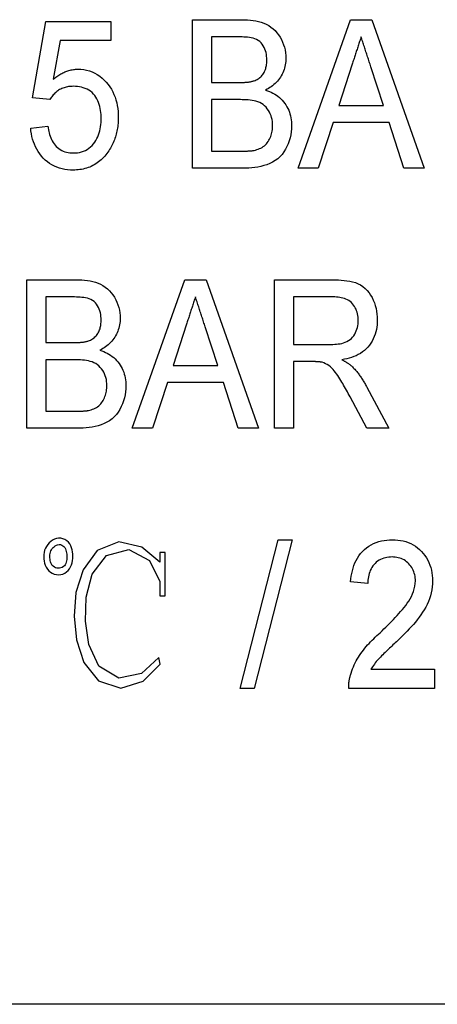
# Model space of a CAD drawing. Header units: millimetres. Extents: x 43 to 3762, y 62 to 374.
# Tile 9 of 15: x 331 to 335, y 341 to 351. Entities that reach past the tile are written whole.
import ezdxf

# ---------------------------------------------------------------- set-up
doc = ezdxf.new("R2010")
doc.units = ezdxf.units.MM
doc.layers.add('DETAIL', color=2, linetype='Continuous')

msp = doc.modelspace()

# ---------------------------------------------------------------- linework, layer by layer
at = {"layer": 'DETAIL'}
for p, q in [((331.0092, 349.8915), (331.1438, 350.6607)), ((331.1438, 350.6607), (331.7976, 350.6607)), ((331.7976, 350.6607), (331.7976, 350.4684)), ((332.6246, 350.68), (333.1249, 350.68)), ((332.6246, 349.18), (332.6246, 350.68)), ((333.6892, 349.18), (334.2189, 350.68)), ((334.2189, 350.68), (334.4347, 350.68)), ((334.4347, 350.68), (334.9641, 349.18)), ((331.2865, 350.4684), (331.2186, 350.0799)), ((331.7976, 350.4684), (331.2865, 350.4684)), ((332.8169, 350.5069), (332.8169, 350.0453)), ((333.0678, 350.5069), (332.8169, 350.5069)), ((334.2363, 350.231), (334.1008, 349.8146)), ((334.5522, 349.8146), (334.425, 350.2049)), ((332.8169, 350.0453), (333.0885, 350.0453)), ((331.1823, 349.8723), (331.0092, 349.8915)), ((332.8169, 349.8723), (332.8169, 349.353)), ((333.1071, 349.8723), (332.8169, 349.8723)), ((334.1008, 349.8146), (334.5522, 349.8146)), ((330.99, 349.5838), (331.163, 349.603)), ((334.0443, 349.6415), (333.8938, 349.18)), ((334.6086, 349.6415), (334.0443, 349.6415)), ((334.7592, 349.18), (334.6086, 349.6415)), ((332.8169, 349.353), (333.1324, 349.353)), ((333.1297, 349.18), (332.6246, 349.18)), ((333.8938, 349.18), (333.6892, 349.18)), ((334.9641, 349.18), (334.7592, 349.18)), ((330.9515, 348.053), (331.4518, 348.053)), ((330.9515, 346.553), (330.9515, 348.053)), ((332.0161, 346.553), (332.5458, 348.053)), ((332.5458, 348.053), (332.7616, 348.053)), ((332.7616, 348.053), (333.291, 346.553)), ((333.4515, 348.053), (334.0383, 348.053)), ((333.4515, 346.553), (333.4515, 348.053)), ((331.1438, 347.88), (331.1438, 347.4184)), ((331.3947, 347.88), (331.1438, 347.88)), ((333.6438, 347.88), (333.6438, 347.3992)), ((334.0452, 347.88), (333.6438, 347.88)), ((332.5633, 347.6041), (332.4278, 347.1877)), ((332.8791, 347.1877), (332.752, 347.578)), ((331.1438, 347.4184), (331.4154, 347.4184)), ((333.6438, 347.3992), (334.0047, 347.3992)), ((331.1438, 347.2453), (331.1438, 346.7261)), ((331.4341, 347.2453), (331.1438, 347.2453)), ((332.4278, 347.1877), (332.8791, 347.1877)), ((333.8385, 347.2261), (333.6438, 347.2261)), ((333.6438, 347.2261), (333.6438, 346.553)), ((332.3713, 347.0146), (332.2207, 346.553)), ((332.9356, 347.0146), (332.3713, 347.0146)), ((333.0861, 346.553), (332.9356, 347.0146)), ((334.3845, 346.9671), (334.6062, 346.553)), ((334.3827, 346.553), (334.215, 346.8697)), ((331.1438, 346.7261), (331.4593, 346.7261)), ((331.4566, 346.553), (330.9515, 346.553)), ((332.2207, 346.553), (332.0161, 346.553)), ((333.291, 346.553), (333.0861, 346.553)), ((333.6438, 346.553), (333.4515, 346.553)), ((334.6062, 346.553), (334.3827, 346.553)), ((333.1053, 343.9261), (333.49, 345.4261)), ((333.6303, 345.4261), (333.2454, 343.9261)), ((333.49, 345.4261), (333.6303, 345.4261)), ((332.3472, 345.2972), (332.2955, 345.2972)), ((332.2955, 345.2972), (332.2955, 345.1999)), ((332.3472, 344.8591), (332.3472, 345.2972)), ((332.2955, 345.0051), (332.2955, 344.8591)), ((334.3938, 344.9838), (334.2207, 345.003)), ((332.2955, 344.8591), (332.3472, 344.8591)), ((334.425, 344.1184), (335.0669, 344.1184)), ((335.0669, 344.1184), (335.0669, 343.9261)), ((333.2454, 343.9261), (333.1053, 343.9261)), ((335.0669, 343.9261), (334.2015, 343.9261)), ((387.7327, 340.735), (312.0157, 340.735))]:
    msp.add_line(p, q, dxfattribs=at)
at = {"layer": 'DETAIL', "flags": 128}
for points in [[(333.1249, 350.68), (333.1527, 350.6797), (333.1804, 350.6783), (333.2081, 350.6759), (333.2357, 350.6727), (333.2631, 350.6684), (333.2903, 350.6624), (333.317, 350.655), (333.3433, 350.6459), (333.3687, 350.6347), (333.3931, 350.6213), (333.4163, 350.606), (333.438, 350.5887), (333.4582, 350.5695), (333.4767, 350.5487), (333.4933, 350.5265), (333.5083, 350.503), (333.5216, 350.4786), (333.5333, 350.4534), (333.5433, 350.4275), (333.5516, 350.401), (333.5583, 350.374), (333.5631, 350.3466), (333.5656, 350.3189), (333.5669, 350.2911)], [(333.3746, 350.2725), (333.374, 350.2913), (333.3727, 350.31), (333.3701, 350.3286), (333.3664, 350.3471), (333.3615, 350.3652), (333.3553, 350.383), (333.3477, 350.4002), (333.3388, 350.4167), (333.3284, 350.4324), (333.3165, 350.4469), (333.3029, 350.4599), (333.2877, 350.471), (333.2713, 350.4801), (333.2539, 350.4874), (333.2359, 350.4927), (333.2175, 350.4965), (333.199, 350.4995), (333.1803, 350.5018), (333.1616, 350.5036), (333.1429, 350.505), (333.1241, 350.506), (333.1053, 350.5065), (333.0866, 350.5068), (333.0678, 350.5069)], [(334.3265, 350.5069), (334.3227, 350.4954), (334.3189, 350.4839), (334.3152, 350.4724), (334.3114, 350.4609), (334.3076, 350.4495), (334.3038, 350.438), (334.3001, 350.4265), (334.2963, 350.415), (334.2925, 350.4035), (334.2888, 350.392), (334.285, 350.3805), (334.2812, 350.369), (334.2775, 350.3575), (334.2737, 350.346), (334.27, 350.3345), (334.2663, 350.323), (334.2625, 350.3115), (334.2588, 350.3), (334.255, 350.2885), (334.2513, 350.277), (334.2476, 350.2655), (334.2438, 350.254), (334.2401, 350.2425), (334.2363, 350.231)], [(334.425, 350.2049), (334.4209, 350.2175), (334.4168, 350.2301), (334.4127, 350.2426), (334.4086, 350.2552), (334.4045, 350.2678), (334.4005, 350.2804), (334.3964, 350.293), (334.3923, 350.3056), (334.3882, 350.3182), (334.384, 350.3307), (334.3798, 350.3433), (334.3756, 350.3558), (334.3714, 350.3684), (334.3673, 350.381), (334.3633, 350.3936), (334.3593, 350.4062), (334.3552, 350.4188), (334.3512, 350.4314), (334.3471, 350.444), (334.3429, 350.4565), (334.3387, 350.4691), (334.3346, 350.4817), (334.3305, 350.4943), (334.3265, 350.5069)], [(333.2469, 350.0631), (333.257, 350.0672), (333.2671, 350.0716), (333.2769, 350.0765), (333.2864, 350.082), (333.2955, 350.0881), (333.3042, 350.0949), (333.3125, 350.1021), (333.3202, 350.1099), (333.3275, 350.1181), (333.3342, 350.1268), (333.3404, 350.1359), (333.346, 350.1453), (333.3511, 350.1551), (333.3556, 350.1651), (333.3595, 350.1753), (333.3629, 350.1858), (333.3658, 350.1964), (333.3683, 350.2071), (333.3703, 350.2179), (333.3719, 350.2287), (333.373, 350.2396), (333.3737, 350.2506), (333.3742, 350.2615), (333.3746, 350.2725)], [(333.5669, 350.2911), (333.5661, 350.2744), (333.565, 350.2576), (333.5633, 350.241), (333.5607, 350.2244), (333.5572, 350.208), (333.5529, 350.1917), (333.5478, 350.1757), (333.542, 350.16), (333.5354, 350.1445), (333.5282, 350.1294), (333.5202, 350.1146), (333.5116, 350.1002), (333.5024, 350.0862), (333.4925, 350.0726), (333.4819, 350.0596), (333.4705, 350.0473), (333.4586, 350.0354), (333.4461, 350.0242), (333.4332, 350.0135), (333.4198, 350.0033), (333.406, 349.9939), (333.3917, 349.9851), (333.3772, 349.9766), (333.3625, 349.9684)], [(331.2186, 350.0799), (331.2275, 350.0871), (331.2364, 350.0941), (331.2454, 350.1011), (331.2545, 350.1078), (331.2639, 350.1143), (331.2734, 350.1206), (331.2831, 350.1266), (331.2929, 350.1324), (331.3029, 350.1378), (331.313, 350.143), (331.3233, 350.1479), (331.3337, 350.1525), (331.3442, 350.1568), (331.3549, 350.1607), (331.3657, 350.1643), (331.3766, 350.1675), (331.3876, 350.1704), (331.3987, 350.1729), (331.4099, 350.1751), (331.4211, 350.1769), (331.4324, 350.1783), (331.4438, 350.1791), (331.4551, 350.1796), (331.4665, 350.18)], [(331.4665, 350.18), (331.496, 350.1788), (331.5254, 350.1759), (331.5544, 350.1704), (331.5828, 350.1624), (331.6105, 350.1523), (331.6373, 350.1399), (331.6629, 350.1252), (331.6873, 350.1087), (331.7104, 350.0903), (331.7321, 350.0702), (331.7524, 350.0488), (331.7713, 350.0262), (331.7887, 350.0024), (331.8045, 349.9774), (331.8186, 349.9515), (331.8311, 349.9248), (331.842, 349.8974), (331.8512, 349.8693), (331.8587, 349.8408), (331.8645, 349.8118), (331.869, 349.7827), (331.8722, 349.7533), (331.8739, 349.7239), (331.8746, 349.6944)], [(333.0885, 350.0453), (333.0952, 350.0454), (333.1018, 350.0455), (333.1085, 350.0456), (333.1152, 350.0457), (333.1218, 350.0459), (333.1285, 350.0461), (333.1352, 350.0463), (333.1418, 350.0466), (333.1485, 350.047), (333.1551, 350.0474), (333.1618, 350.0479), (333.1684, 350.0485), (333.1751, 350.049), (333.1817, 350.0497), (333.1883, 350.0504), (333.195, 350.0512), (333.2016, 350.0521), (333.2082, 350.0531), (333.2147, 350.0544), (333.2212, 350.0558), (333.2277, 350.0574), (333.2341, 350.0592), (333.2405, 350.0611), (333.2469, 350.0631)], [(331.4211, 350.0069), (331.4091, 350.0065), (331.3971, 350.0059), (331.3852, 350.0051), (331.3732, 350.0037), (331.3614, 350.0019), (331.3496, 349.9996), (331.3379, 349.9967), (331.3264, 349.9933), (331.3151, 349.9893), (331.304, 349.9847), (331.2932, 349.9794), (331.2826, 349.9737), (331.2724, 349.9673), (331.2625, 349.9605), (331.253, 349.9532), (331.2437, 349.9456), (331.2348, 349.9375), (331.2262, 349.9292), (331.2179, 349.9205), (331.21, 349.9115), (331.2024, 349.9021), (331.1954, 349.8924), (331.1888, 349.8824), (331.1823, 349.8723)], [(331.7015, 349.683), (331.701, 349.7033), (331.7, 349.7236), (331.6982, 349.7438), (331.6956, 349.764), (331.6921, 349.784), (331.6877, 349.8038), (331.6822, 349.8234), (331.6755, 349.8426), (331.6676, 349.8613), (331.6585, 349.8794), (331.6482, 349.8969), (331.6365, 349.9136), (331.6236, 349.9293), (331.6093, 349.9437), (331.5936, 349.9566), (331.5769, 349.9682), (331.5592, 349.9782), (331.5407, 349.9865), (331.5214, 349.9931), (331.5018, 349.9983), (331.4819, 350.0023), (331.4617, 350.0048), (331.4414, 350.0062), (331.4211, 350.0069)], [(333.3625, 349.9684), (333.3814, 349.9619), (333.4001, 349.9549), (333.4184, 349.947), (333.4363, 349.9382), (333.4537, 349.9284), (333.4705, 349.9177), (333.4867, 349.906), (333.5022, 349.8935), (333.517, 349.8801), (333.5308, 349.8658), (333.5439, 349.8507), (333.5561, 349.8349), (333.5673, 349.8184), (333.5775, 349.8012), (333.5867, 349.7836), (333.595, 349.7654), (333.6022, 349.7468), (333.6082, 349.7278), (333.6134, 349.7085), (333.6176, 349.689), (333.6207, 349.6693), (333.6228, 349.6495), (333.624, 349.6296), (333.6246, 349.6096)], [(333.4323, 349.6127), (333.4315, 349.6325), (333.43, 349.6524), (333.4271, 349.6721), (333.4227, 349.6915), (333.4168, 349.7105), (333.4094, 349.729), (333.4008, 349.7469), (333.3907, 349.764), (333.3792, 349.7803), (333.3662, 349.7954), (333.352, 349.8093), (333.3366, 349.8219), (333.32, 349.8329), (333.3024, 349.8421), (333.284, 349.8497), (333.265, 349.8557), (333.2456, 349.8604), (333.2261, 349.864), (333.2064, 349.8668), (333.1866, 349.869), (333.1668, 349.8706), (333.1469, 349.8715), (333.127, 349.872), (333.1071, 349.8723)], [(331.4196, 349.3338), (331.4407, 349.3345), (331.4617, 349.3364), (331.4825, 349.3399), (331.503, 349.3449), (331.5231, 349.3515), (331.5424, 349.3598), (331.5609, 349.37), (331.5783, 349.3818), (331.5948, 349.395), (331.6101, 349.4096), (331.6239, 349.4255), (331.6365, 349.4424), (331.648, 349.4601), (331.6582, 349.4786), (331.6672, 349.4976), (331.6751, 349.5172), (331.6819, 349.5372), (331.6874, 349.5575), (331.6919, 349.5781), (331.6954, 349.5989), (331.6981, 349.6198), (331.7001, 349.6408), (331.701, 349.6619), (331.7015, 349.683)], [(331.8746, 349.6944), (331.8743, 349.6788), (331.874, 349.6633), (331.8733, 349.6478), (331.8721, 349.6323), (331.8706, 349.6168), (331.8687, 349.6014), (331.8665, 349.586), (331.864, 349.5706), (331.8611, 349.5553), (331.8577, 349.5402), (331.8539, 349.5251), (331.8497, 349.5101), (331.8452, 349.4952), (331.8402, 349.4805), (331.8349, 349.4659), (331.8293, 349.4514), (331.8232, 349.4371), (331.8166, 349.423), (331.8097, 349.4091), (331.8023, 349.3954), (331.7945, 349.3819), (331.7863, 349.3687), (331.7778, 349.3557), (331.7691, 349.3428)], [(331.4187, 349.1607), (331.3909, 349.1616), (331.3631, 349.1636), (331.3354, 349.1673), (331.3081, 349.1728), (331.2812, 349.18), (331.2548, 349.1891), (331.2293, 349.2002), (331.2045, 349.213), (331.1807, 349.2276), (331.1582, 349.2441), (331.137, 349.2621), (331.1169, 349.2815), (331.0981, 349.3021), (331.0809, 349.324), (331.0651, 349.347), (331.0509, 349.3709), (331.0382, 349.3958), (331.027, 349.4213), (331.0173, 349.4474), (331.0091, 349.4741), (331.0024, 349.5012), (330.9971, 349.5285), (330.9931, 349.5561), (330.99, 349.5838)], [(331.163, 349.603), (331.1657, 349.5861), (331.1687, 349.5691), (331.1723, 349.5523), (331.1766, 349.5357), (331.1814, 349.5192), (331.1869, 349.5029), (331.1931, 349.4868), (331.2001, 349.4711), (331.2078, 349.4557), (331.2164, 349.4409), (331.2261, 349.4266), (331.2367, 349.4131), (331.2482, 349.4003), (331.2606, 349.3884), (331.274, 349.3776), (331.2882, 349.368), (331.3031, 349.3594), (331.3187, 349.3522), (331.3349, 349.3463), (331.3515, 349.3417), (331.3683, 349.338), (331.3853, 349.3357), (331.4025, 349.3345), (331.4196, 349.3338)], [(333.6246, 349.6096), (333.6235, 349.5785), (333.621, 349.5474), (333.6162, 349.5166), (333.6093, 349.4862), (333.6005, 349.4563), (333.5898, 349.427), (333.5771, 349.3985), (333.5627, 349.3709), (333.5465, 349.3443), (333.528, 349.3192), (333.5072, 349.2959), (333.4842, 349.2749), (333.4591, 349.2564), (333.4323, 349.2404), (333.4043, 349.2267), (333.3754, 349.2151), (333.3457, 349.2056), (333.3155, 349.1979), (333.2849, 349.1919), (333.2541, 349.1872), (333.2231, 349.1838), (333.192, 349.1815), (333.1608, 349.1804), (333.1297, 349.18)], [(333.2466, 349.3603), (333.2605, 349.3636), (333.2742, 349.3675), (333.2878, 349.3721), (333.301, 349.3774), (333.314, 349.3834), (333.3266, 349.3902), (333.3386, 349.398), (333.35, 349.4066), (333.3607, 349.4161), (333.3705, 349.4266), (333.3794, 349.4377), (333.3876, 349.4495), (333.3951, 349.4617), (333.4019, 349.4742), (333.408, 349.4872), (333.4134, 349.5004), (333.4181, 349.5139), (333.422, 349.5277), (333.4253, 349.5416), (333.428, 349.5557), (333.43, 349.5698), (333.4312, 349.5841), (333.4319, 349.5984), (333.4323, 349.6127)], [(331.7691, 349.3428), (331.7587, 349.3291), (331.7482, 349.3156), (331.7373, 349.3023), (331.7259, 349.2895), (331.714, 349.2772), (331.7015, 349.2654), (331.6886, 349.2541), (331.6752, 349.2433), (331.6614, 349.2331), (331.6472, 349.2235), (331.6326, 349.2145), (331.6176, 349.2062), (331.6022, 349.1986), (331.5864, 349.1918), (331.5704, 349.1857), (331.5541, 349.1803), (331.5376, 349.1756), (331.5209, 349.1715), (331.5041, 349.168), (331.4872, 349.1652), (331.4701, 349.1632), (331.453, 349.1619), (331.4359, 349.1612), (331.4187, 349.1607)], [(333.1324, 349.353), (333.1372, 349.353), (333.1419, 349.353), (333.1467, 349.353), (333.1515, 349.353), (333.1563, 349.3531), (333.161, 349.3531), (333.1658, 349.3532), (333.1706, 349.3534), (333.1753, 349.3535), (333.1801, 349.3537), (333.1849, 349.3539), (333.1896, 349.3542), (333.1944, 349.3544), (333.1992, 349.3547), (333.204, 349.355), (333.2087, 349.3553), (333.2135, 349.3556), (333.2183, 349.356), (333.223, 349.3565), (333.2277, 349.357), (333.2325, 349.3577), (333.2372, 349.3585), (333.2419, 349.3594), (333.2466, 349.3603)], [(331.4518, 348.053), (331.4796, 348.0527), (331.5073, 348.0514), (331.535, 348.049), (331.5626, 348.0458), (331.5901, 348.0415), (331.6172, 348.0355), (331.644, 348.0281), (331.6702, 348.019), (331.6956, 348.0077), (331.72, 347.9944), (331.7432, 347.979), (331.765, 347.9617), (331.7851, 347.9426), (331.8036, 347.9218), (331.8202, 347.8995), (331.8352, 347.8761), (331.8485, 347.8517), (331.8602, 347.8265), (331.8702, 347.8005), (331.8786, 347.774), (331.8853, 347.747), (331.89, 347.7196), (331.8926, 347.692), (331.8938, 347.6642)], [(334.0383, 348.053), (334.0674, 348.0527), (334.0965, 348.0518), (334.1255, 348.0501), (334.1544, 348.0473), (334.1833, 348.0437), (334.2119, 348.0388), (334.2403, 348.0323), (334.2681, 348.024), (334.2952, 348.0135), (334.3211, 348.0003), (334.3453, 347.9842), (334.3676, 347.9655), (334.3878, 347.9446), (334.4063, 347.9222), (334.4226, 347.8981), (334.437, 347.8729), (334.4497, 347.8467), (334.4607, 347.8197), (334.4697, 347.7921), (334.4771, 347.764), (334.4829, 347.7355), (334.4868, 347.7067), (334.4889, 347.6777), (334.49, 347.6486)], [(331.7015, 347.6456), (331.7009, 347.6644), (331.6996, 347.6831), (331.6971, 347.7017), (331.6933, 347.7201), (331.6884, 347.7383), (331.6822, 347.756), (331.6747, 347.7733), (331.6657, 347.7898), (331.6553, 347.8055), (331.6434, 347.82), (331.6298, 347.8329), (331.6146, 347.844), (331.5982, 347.8532), (331.5809, 347.8605), (331.5628, 347.8658), (331.5444, 347.8696), (331.5259, 347.8726), (331.5072, 347.8749), (331.4885, 347.8767), (331.4698, 347.8781), (331.4511, 347.879), (331.4323, 347.8796), (331.4135, 347.8798), (331.3947, 347.88)], [(332.6534, 347.88), (332.6496, 347.8685), (332.6459, 347.857), (332.6421, 347.8455), (332.6383, 347.834), (332.6345, 347.8225), (332.6308, 347.811), (332.627, 347.7996), (332.6232, 347.7881), (332.6195, 347.7766), (332.6157, 347.7651), (332.6119, 347.7536), (332.6082, 347.7421), (332.6044, 347.7306), (332.6007, 347.7191), (332.5969, 347.7076), (332.5932, 347.6961), (332.5894, 347.6846), (332.5857, 347.6731), (332.5819, 347.6616), (332.5782, 347.6501), (332.5745, 347.6386), (332.5707, 347.6271), (332.567, 347.6156), (332.5633, 347.6041)], [(332.752, 347.578), (332.7479, 347.5906), (332.7437, 347.6031), (332.7396, 347.6157), (332.7355, 347.6283), (332.7315, 347.6409), (332.7274, 347.6535), (332.7233, 347.6661), (332.7192, 347.6787), (332.7151, 347.6912), (332.7109, 347.7038), (332.7067, 347.7164), (332.7025, 347.7289), (332.6983, 347.7415), (332.6942, 347.7541), (332.6902, 347.7667), (332.6862, 347.7793), (332.6822, 347.7919), (332.6781, 347.8045), (332.674, 347.8171), (332.6698, 347.8296), (332.6657, 347.8422), (332.6615, 347.8548), (332.6575, 347.8674), (332.6534, 347.88)], [(334.2976, 347.6441), (334.2973, 347.6605), (334.296, 347.6768), (334.2938, 347.693), (334.2909, 347.7092), (334.2867, 347.725), (334.2813, 347.7405), (334.2752, 347.7557), (334.2679, 347.7703), (334.2594, 347.7844), (334.25, 347.7978), (334.2397, 347.8105), (334.2284, 347.8223), (334.2159, 347.833), (334.2025, 347.8424), (334.1884, 347.8507), (334.1736, 347.8577), (334.1582, 347.8635), (334.1426, 347.8684), (334.1267, 347.8722), (334.1105, 347.8751), (334.0943, 347.8774), (334.078, 347.879), (334.0616, 347.8797), (334.0452, 347.88)], [(331.5738, 347.4362), (331.584, 347.4403), (331.594, 347.4447), (331.6039, 347.4495), (331.6133, 347.4551), (331.6224, 347.4612), (331.6311, 347.4679), (331.6394, 347.4752), (331.6472, 347.483), (331.6544, 347.4912), (331.6611, 347.4999), (331.6673, 347.509), (331.673, 347.5184), (331.678, 347.5281), (331.6825, 347.5381), (331.6865, 347.5484), (331.6899, 347.5588), (331.6928, 347.5694), (331.6952, 347.5801), (331.6972, 347.5909), (331.6988, 347.6018), (331.6999, 347.6127), (331.7006, 347.6236), (331.7011, 347.6346), (331.7015, 347.6456)], [(331.8938, 347.6642), (331.893, 347.6474), (331.892, 347.6307), (331.8902, 347.614), (331.8876, 347.5975), (331.8841, 347.581), (331.8798, 347.5648), (331.8748, 347.5488), (331.8689, 347.5331), (331.8623, 347.5176), (331.8551, 347.5025), (331.8471, 347.4877), (331.8385, 347.4733), (331.8293, 347.4592), (331.8194, 347.4457), (331.8088, 347.4327), (331.7975, 347.4203), (331.7855, 347.4085), (331.7731, 347.3973), (331.7601, 347.3865), (331.7467, 347.3764), (331.7329, 347.367), (331.7186, 347.3581), (331.7041, 347.3497), (331.6895, 347.3415)], [(334.0047, 347.3992), (334.023, 347.3995), (334.0412, 347.4001), (334.0595, 347.401), (334.0777, 347.4026), (334.0959, 347.4047), (334.114, 347.4075), (334.1319, 347.411), (334.1496, 347.4157), (334.1669, 347.4216), (334.1836, 347.4291), (334.1996, 347.4381), (334.2146, 347.4486), (334.2285, 347.4605), (334.241, 347.4739), (334.2521, 347.4884), (334.2619, 347.5038), (334.2704, 347.52), (334.2777, 347.5368), (334.2839, 347.5541), (334.289, 347.5716), (334.293, 347.5895), (334.2956, 347.6076), (334.297, 347.6258), (334.2976, 347.6441)], [(334.49, 347.6486), (334.4892, 347.6238), (334.4876, 347.5991), (334.4848, 347.5744), (334.4805, 347.55), (334.4747, 347.5259), (334.4676, 347.5021), (334.459, 347.4789), (334.449, 347.4562), (334.4374, 347.4342), (334.4244, 347.4131), (334.4102, 347.3928), (334.3946, 347.3736), (334.3775, 347.3556), (334.3592, 347.3388), (334.3396, 347.3237), (334.3189, 347.31), (334.2974, 347.2975), (334.2752, 347.2865), (334.2524, 347.2769), (334.2291, 347.2684), (334.2053, 347.2612), (334.1813, 347.2551), (334.157, 347.2499), (334.1327, 347.2453)], [(331.4154, 347.4184), (331.4221, 347.4185), (331.4288, 347.4186), (331.4354, 347.4187), (331.4421, 347.4188), (331.4488, 347.419), (331.4554, 347.4192), (331.4621, 347.4194), (331.4687, 347.4197), (331.4754, 347.4201), (331.482, 347.4205), (331.4887, 347.421), (331.4953, 347.4215), (331.502, 347.4221), (331.5086, 347.4228), (331.5153, 347.4235), (331.5219, 347.4243), (331.5285, 347.4252), (331.5351, 347.4262), (331.5416, 347.4274), (331.5481, 347.4289), (331.5546, 347.4305), (331.561, 347.4323), (331.5674, 347.4342), (331.5738, 347.4362)], [(331.6895, 347.3415), (331.7083, 347.335), (331.727, 347.328), (331.7453, 347.3201), (331.7632, 347.3113), (331.7806, 347.3015), (331.7974, 347.2908), (331.8136, 347.2791), (331.8291, 347.2666), (331.8439, 347.2532), (331.8578, 347.2388), (331.8708, 347.2238), (331.883, 347.208), (331.8942, 347.1915), (331.9044, 347.1743), (331.9137, 347.1566), (331.9219, 347.1385), (331.9291, 347.1199), (331.9351, 347.1009), (331.9403, 347.0816), (331.9445, 347.0621), (331.9477, 347.0424), (331.9497, 347.0226), (331.9509, 347.0027), (331.9515, 346.9827)], [(331.7592, 346.9857), (331.7584, 347.0056), (331.7569, 347.0254), (331.754, 347.0451), (331.7496, 347.0645), (331.7437, 347.0835), (331.7363, 347.102), (331.7277, 347.12), (331.7176, 347.1371), (331.7061, 347.1533), (331.6932, 347.1685), (331.6789, 347.1824), (331.6635, 347.195), (331.6469, 347.2059), (331.6293, 347.2152), (331.6109, 347.2228), (331.5919, 347.2288), (331.5726, 347.2335), (331.553, 347.2371), (331.5333, 347.2399), (331.5135, 347.2421), (331.4937, 347.2437), (331.4738, 347.2446), (331.454, 347.2451), (331.4341, 347.2453)], [(333.932, 347.2192), (333.9281, 347.22), (333.9243, 347.2207), (333.9204, 347.2214), (333.9166, 347.222), (333.9127, 347.2226), (333.9088, 347.2231), (333.9049, 347.2235), (333.901, 347.2238), (333.8971, 347.2241), (333.8932, 347.2244), (333.8893, 347.2247), (333.8854, 347.2249), (333.8815, 347.2252), (333.8776, 347.2254), (333.8737, 347.2256), (333.8698, 347.2258), (333.8659, 347.2259), (333.862, 347.226), (333.8581, 347.2261), (333.8542, 347.2261), (333.8502, 347.2261), (333.8463, 347.2261), (333.8424, 347.2261), (333.8385, 347.2261)], [(334.215, 346.8697), (334.2059, 346.8867), (334.1967, 346.9035), (334.1875, 346.9204), (334.1783, 346.9372), (334.1689, 346.954), (334.1594, 346.9707), (334.1498, 346.9874), (334.1402, 347.004), (334.1304, 347.0205), (334.1205, 347.037), (334.1105, 347.0534), (334.1003, 347.0697), (334.0898, 347.0858), (334.0789, 347.1016), (334.0676, 347.1171), (334.0557, 347.1322), (334.0433, 347.1469), (334.0303, 347.1611), (334.0162, 347.1741), (334.0009, 347.1858), (333.9848, 347.1963), (333.9678, 347.2053), (333.9501, 347.2127), (333.932, 347.2192)], [(334.1327, 347.2453), (334.1375, 347.2428), (334.1423, 347.2402), (334.1471, 347.2377), (334.1518, 347.2351), (334.1566, 347.2324), (334.1613, 347.2298), (334.166, 347.227), (334.1707, 347.2242), (334.1753, 347.2214), (334.1799, 347.2185), (334.1845, 347.2156), (334.1891, 347.2126), (334.1936, 347.2096), (334.1981, 347.2065), (334.2025, 347.2034), (334.207, 347.2002), (334.2113, 347.197), (334.2156, 347.1937), (334.2199, 347.1903), (334.224, 347.1868), (334.2282, 347.1833), (334.2322, 347.1797), (334.2362, 347.176), (334.2403, 347.1723)], [(334.2403, 347.1723), (334.2474, 347.1647), (334.2546, 347.157), (334.2617, 347.1493), (334.2687, 347.1415), (334.2756, 347.1336), (334.2824, 347.1256), (334.289, 347.1174), (334.2955, 347.1092), (334.3018, 347.1008), (334.3081, 347.0924), (334.3142, 347.0839), (334.3202, 347.0753), (334.3261, 347.0666), (334.3319, 347.0578), (334.3375, 347.049), (334.3431, 347.0401), (334.3485, 347.0311), (334.3539, 347.0221), (334.3591, 347.013), (334.3643, 347.0039), (334.3694, 346.9947), (334.3745, 346.9855), (334.3795, 346.9763), (334.3845, 346.9671)], [(331.9515, 346.9827), (331.9505, 346.9516), (331.9479, 346.9205), (331.9431, 346.8897), (331.9363, 346.8593), (331.9275, 346.8294), (331.9167, 346.8001), (331.9041, 346.7716), (331.8896, 346.744), (331.8734, 346.7174), (331.8549, 346.6922), (331.8341, 346.669), (331.8111, 346.648), (331.786, 346.6295), (331.7592, 346.6135), (331.7312, 346.5998), (331.7023, 346.5882), (331.6726, 346.5787), (331.6424, 346.571), (331.6118, 346.565), (331.581, 346.5603), (331.55, 346.5569), (331.5189, 346.5546), (331.4878, 346.5535), (331.4566, 346.553)], [(331.5735, 346.7333), (331.5874, 346.7367), (331.6012, 346.7405), (331.6147, 346.7452), (331.628, 346.7505), (331.641, 346.7565), (331.6535, 346.7633), (331.6655, 346.7711), (331.6769, 346.7797), (331.6876, 346.7892), (331.6974, 346.7996), (331.7064, 346.8108), (331.7145, 346.8226), (331.722, 346.8347), (331.7288, 346.8473), (331.735, 346.8602), (331.7403, 346.8735), (331.745, 346.887), (331.749, 346.9008), (331.7522, 346.9147), (331.7549, 346.9287), (331.7569, 346.9429), (331.7582, 346.9571), (331.7588, 346.9714), (331.7592, 346.9857)], [(331.4593, 346.7261), (331.4641, 346.7261), (331.4689, 346.7261), (331.4736, 346.7261), (331.4784, 346.7261), (331.4832, 346.7262), (331.488, 346.7262), (331.4927, 346.7263), (331.4975, 346.7264), (331.5023, 346.7266), (331.507, 346.7268), (331.5118, 346.727), (331.5166, 346.7273), (331.5213, 346.7275), (331.5261, 346.7278), (331.5309, 346.7281), (331.5356, 346.7284), (331.5404, 346.7287), (331.5452, 346.7291), (331.5499, 346.7295), (331.5547, 346.7301), (331.5594, 346.7308), (331.5641, 346.7316), (331.5688, 346.7324), (331.5735, 346.7333)], [(331.3823, 345.1349), (331.3934, 345.1539), (331.4019, 345.1741), (331.4082, 345.1952), (331.4125, 345.2167), (331.4152, 345.2384), (331.4163, 345.2604), (331.4159, 345.2823), (331.4138, 345.3041), (331.4098, 345.3257), (331.4035, 345.3467), (331.395, 345.367), (331.384, 345.386), (331.3703, 345.4031), (331.3538, 345.4176), (331.335, 345.4288), (331.3146, 345.4369), (331.2932, 345.442), (331.2714, 345.4437), (331.2496, 345.4413), (331.2289, 345.434), (331.2098, 345.4231), (331.1926, 345.4096), (331.1767, 345.3945), (331.1618, 345.3783)], [(332.2955, 345.1999), (332.1122, 345.3539), (331.8806, 345.4076), (331.6616, 345.3173), (331.5199, 345.124), (331.4451, 344.8959), (331.4288, 344.6559), (331.4525, 344.4164), (331.5268, 344.1879), (331.6757, 344.0008), (331.9009, 343.9285), (332.1272, 343.9994), (332.296, 344.1691), (332.2854, 344.2395), (332.1105, 344.077), (331.8788, 344.0307), (331.6776, 344.1507), (331.5778, 344.3682), (331.5448, 344.6065), (331.5509, 344.8471), (331.6092, 345.0799), (331.7541, 345.2689), (331.9826, 345.328), (332.1913, 345.2184), (332.2955, 345.0051)], [(334.2207, 345.003), (334.2236, 345.0308), (334.2272, 345.0584), (334.2319, 345.0859), (334.238, 345.1132), (334.2454, 345.14), (334.2539, 345.1666), (334.2639, 345.1926), (334.2757, 345.2179), (334.289, 345.2425), (334.3039, 345.266), (334.3206, 345.2884), (334.339, 345.3093), (334.359, 345.3288), (334.3805, 345.3466), (334.4033, 345.3626), (334.4273, 345.3768), (334.4523, 345.3893), (334.4781, 345.3998), (334.5047, 345.4082), (334.5318, 345.4149), (334.5592, 345.4199), (334.5869, 345.4234), (334.6147, 345.4253), (334.6426, 345.4261)], [(334.6426, 345.4261), (334.6697, 345.4254), (334.6968, 345.4235), (334.7237, 345.4199), (334.7503, 345.4147), (334.7765, 345.4079), (334.8023, 345.3994), (334.8273, 345.3888), (334.8514, 345.3764), (334.8745, 345.3622), (334.8965, 345.3463), (334.9171, 345.3287), (334.9363, 345.3095), (334.9542, 345.2891), (334.9707, 345.2676), (334.9857, 345.245), (334.9991, 345.2214), (335.0109, 345.197), (335.021, 345.1718), (335.0296, 345.146), (335.0363, 345.1198), (335.0413, 345.0931), (335.0449, 345.0662), (335.0468, 345.0392), (335.0476, 345.0121)], [(331.1618, 345.3783), (331.1487, 345.3607), (331.1384, 345.3414), (331.1309, 345.3207), (331.126, 345.2993), (331.1234, 345.2775), (331.1229, 345.2556), (331.1239, 345.2337), (331.1264, 345.2119), (331.1309, 345.1904), (331.1376, 345.1695), (331.1467, 345.1495), (331.1584, 345.131), (331.1728, 345.1144), (331.1895, 345.1001), (331.2081, 345.0885), (331.2285, 345.0803), (331.2499, 345.0755), (331.2718, 345.0739), (331.2937, 345.0754), (331.3149, 345.0808), (331.3348, 345.09), (331.3529, 345.1025), (331.3688, 345.1177), (331.3823, 345.1349)], [(331.3199, 345.1554), (331.3083, 345.148), (331.2956, 345.1426), (331.2822, 345.1395), (331.2685, 345.1389), (331.2548, 345.1408), (331.2417, 345.1448), (331.2293, 345.1508), (331.218, 345.1587), (331.2084, 345.1685), (331.2007, 345.1799), (331.1948, 345.1924), (331.1905, 345.2055), (331.1874, 345.2188), (331.1852, 345.2324), (331.1839, 345.2461), (331.1836, 345.2599), (331.1842, 345.2736), (331.1861, 345.2872), (331.1892, 345.3006), (331.1938, 345.3136), (331.1999, 345.3259), (331.2076, 345.3373), (331.2166, 345.3477), (331.2267, 345.3571)], [(331.2267, 345.3571), (331.2376, 345.3655), (331.2495, 345.3724), (331.2624, 345.3772), (331.276, 345.3793), (331.2897, 345.3782), (331.3029, 345.374), (331.3149, 345.3673), (331.3254, 345.3584), (331.3341, 345.3477), (331.3409, 345.3358), (331.346, 345.323), (331.3497, 345.3097), (331.3524, 345.2962), (331.3543, 345.2826), (331.3554, 345.2689), (331.3559, 345.2552), (331.3556, 345.2415), (331.3545, 345.2278), (331.3525, 345.2142), (331.3493, 345.2008), (331.3448, 345.1878), (331.3385, 345.1755), (331.3301, 345.1646), (331.3199, 345.1554)], [(334.639, 345.253), (334.6219, 345.2525), (334.6048, 345.2512), (334.5878, 345.2488), (334.571, 345.2455), (334.5544, 345.2409), (334.5383, 345.2351), (334.5228, 345.2278), (334.5078, 345.2196), (334.4934, 345.2102), (334.48, 345.1996), (334.4674, 345.188), (334.4557, 345.1755), (334.445, 345.1621), (334.4354, 345.1479), (334.4268, 345.133), (334.4193, 345.1176), (334.413, 345.1017), (334.4077, 345.0854), (334.4032, 345.0688), (334.3997, 345.052), (334.3971, 345.0351), (334.3953, 345.0181), (334.3943, 345.0009), (334.3938, 344.9838)], [(334.8746, 345.0112), (334.8742, 345.0269), (334.873, 345.0426), (334.8707, 345.0582), (334.8676, 345.0736), (334.8636, 345.0889), (334.8587, 345.1039), (334.8526, 345.1184), (334.8457, 345.1325), (334.8378, 345.1462), (334.829, 345.1593), (334.8193, 345.1717), (334.8089, 345.1835), (334.7977, 345.1946), (334.7858, 345.2049), (334.7732, 345.2144), (334.7599, 345.2228), (334.746, 345.2302), (334.7316, 345.2366), (334.7167, 345.2417), (334.7015, 345.2459), (334.686, 345.249), (334.6704, 345.2513), (334.6547, 345.2525), (334.639, 345.253)], [(334.5179, 344.4883), (334.5374, 344.507), (334.5569, 344.5258), (334.5762, 344.5447), (334.5954, 344.5637), (334.6145, 344.5828), (334.6335, 344.6021), (334.6523, 344.6215), (334.6708, 344.6412), (334.6892, 344.6611), (334.7074, 344.6811), (334.7254, 344.7013), (334.743, 344.7218), (334.7601, 344.7427), (334.7768, 344.764), (334.7928, 344.7858), (334.8078, 344.8083), (334.8218, 344.8314), (334.8346, 344.8553), (334.8459, 344.8798), (334.8557, 344.9051), (334.8638, 344.9309), (334.8697, 344.9573), (334.8729, 344.9841), (334.8746, 345.0112)], [(335.0476, 345.0121), (335.0467, 344.9814), (335.0441, 344.9508), (335.0396, 344.9204), (335.0337, 344.8903), (335.0259, 344.8605), (335.0165, 344.8313), (335.0055, 344.8027), (334.9929, 344.7747), (334.9788, 344.7473), (334.9638, 344.7206), (334.9477, 344.6944), (334.9306, 344.6689), (334.9127, 344.6439), (334.894, 344.6196), (334.8744, 344.596), (334.8544, 344.5727), (334.834, 344.5497), (334.8131, 344.5272), (334.7919, 344.505), (334.7706, 344.4829), (334.7491, 344.461), (334.7272, 344.4394), (334.7052, 344.418), (334.6832, 344.3967)], [(334.2186, 344.0595), (334.2252, 344.0807), (334.2321, 344.1017), (334.2396, 344.1224), (334.248, 344.1429), (334.257, 344.1631), (334.2667, 344.183), (334.2769, 344.2026), (334.2876, 344.2219), (334.2988, 344.241), (334.3106, 344.2597), (334.323, 344.278), (334.3359, 344.2959), (334.3493, 344.3135), (334.3631, 344.3308), (334.3773, 344.3477), (334.3919, 344.3643), (334.4068, 344.3806), (334.4221, 344.3966), (334.4375, 344.4125), (334.4532, 344.4281), (334.4691, 344.4435), (334.4852, 344.4586), (334.5015, 344.4735), (334.5179, 344.4883)], [(334.6832, 344.3967), (334.6715, 344.3859), (334.6599, 344.3751), (334.6483, 344.3642), (334.6368, 344.3533), (334.6253, 344.3424), (334.6138, 344.3314), (334.6023, 344.3205), (334.5908, 344.3096), (334.5793, 344.2986), (334.5679, 344.2876), (334.5565, 344.2766), (334.5451, 344.2655), (334.5339, 344.2543), (334.5228, 344.2429), (334.5118, 344.2315), (334.5009, 344.22), (334.4902, 344.2082), (334.4798, 344.1962), (334.4698, 344.1839), (334.4601, 344.1713), (334.4509, 344.1584), (334.4421, 344.1452), (334.4335, 344.1319), (334.425, 344.1184)], [(334.2015, 343.9261), (334.2014, 343.9317), (334.2014, 343.9374), (334.2014, 343.943), (334.2015, 343.9486), (334.2016, 343.9543), (334.2018, 343.9599), (334.2021, 343.9655), (334.2024, 343.9711), (334.2029, 343.9767), (334.2034, 343.9823), (334.204, 343.9879), (334.2047, 343.9935), (334.2055, 343.9991), (334.2063, 344.0046), (334.2072, 344.0102), (334.2082, 344.0157), (334.2093, 344.0213), (334.2104, 344.0268), (334.2117, 344.0323), (334.213, 344.0377), (334.2143, 344.0432), (334.2157, 344.0486), (334.2172, 344.0541), (334.2186, 344.0595)]]:
    msp.add_lwpolyline(points, dxfattribs=at)

doc.saveas('drawing.dxf')
